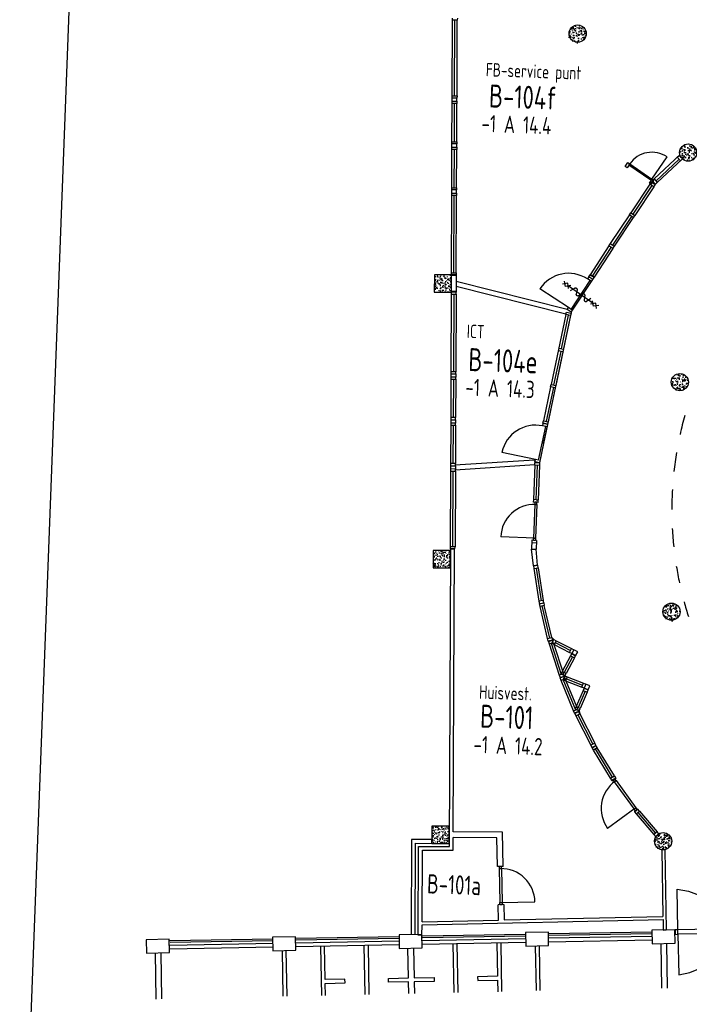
# Model space of a CAD drawing. Header units: millimetres. Extents: x 119024465 to 119292677, y 483022511 to 483148062.
# Tile 103 of 162: x 119158740 to 119176244, y 483050583 to 483076301. Entities that reach past the tile are written whole.
import ezdxf
from ezdxf.enums import TextEntityAlignment as Align

# ---------------------------------------------------------------- set-up
doc = ezdxf.new("R2010")
doc.units = ezdxf.units.MM
doc.header["$LTSCALE"] = 100
doc.layers.get('0').update_dxf_attribs({"linetype": 'CONTINUOUS'})
for name, color, linetype in [('204 tekst fdstp', 255, 'CONTINUOUS'), ('AL22----', 2, 'CONTINUOUS'), ('AL28----', 4, 'CONTINUOUS'), ('AL28----_ARC', 8, 'CONTINUOUS'), ('AL32----', 6, 'CONTINUOUS'), ('AL37----', 8, 'CONTINUOUS'), ('BT00----_HOTELNRS', 3, 'CONTINUOUS'), ('BT00----_RUIMTENRS', 7, 'CONTINUOUS'), ('BT00----_TEKST', 1, 'CONTINUOUS'), ('Overlap', 8, 'CONTINUOUS')]:
    doc.layers.add(name, color=color, linetype=linetype)
doc.styles.get("Standard").update_dxf_attribs({"font": 'ISOCP.SHX'})

# ---------------------------------------------------------------- blocks, each defined once
blk = doc.blocks.new('KOLOM')
at = {"layer": 'AL28----', "linetype": 'Continuous'}
for p, q in [((0.5, 0.5), (-0.5, 0.5)), ((-0.5, 0.5), (-0.5, -0.5)), ((0.5, -0.5), (0.5, 0.5)), ((-0.5, -0.5), (0.5, -0.5))]:
    blk.add_line(p, q, dxfattribs=at)
blk = doc.blocks.new('450x450')
at = {"layer": 'AL28----_ARC'}
h = blk.add_hatch(dxfattribs=at)
h.set_pattern_fill('AR-CONC', color=256, angle=-1.999999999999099, style=0)
h.set_pattern_definition([(50.0000000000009, (-16440.82185330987, -129163.4502974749), (182.1846689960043, -15.93908553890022), [19.05, -209.55]), (355.0000000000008, (-16440.82185330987, -129163.4502974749), (-35.24282597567, 191.0566428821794), [15.24, -167.64]), (100.4510000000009, (-16425.63985331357, -129164.7785474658), (146.9425016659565, 175.1166878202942), [16.18999999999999, -178.0899999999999]), (46.18420000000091, (-16440.82185330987, -129112.6502974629), (271.0790408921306, -42.04232793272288), [28.575, -314.325]), (96.63560000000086, (-16418.23195330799, -129116.1537974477), (237.4042344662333, 247.4255558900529), [24.285, -267.135]), (351.1840000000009, (-16440.82185330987, -129112.6502974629), (237.4046058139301, 247.4251178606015), [22.85999999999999, -251.46]), (21.00000000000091, (-16415.42185331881, -129125.350297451), (151.6148798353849, -102.2655185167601), [19.05, -209.55]), (326.0000000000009, (-16415.42185331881, -129125.350297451), (61.80202834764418, 184.1879661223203), [15.24, -167.64]), (71.45140000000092, (-16402.78735330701, -129133.8723974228), (213.4164907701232, 81.92285771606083), [16.19, -178.09]), (37.5000000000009, (-16440.82185330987, -129163.4502974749), (3.088603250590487, 84.55503887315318), [0, -165.608, 0, -170.18, 0, -168.275]), (7.5000000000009, (-16440.82185330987, -129163.4502974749), (66.81966251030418, 100.1805748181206), [0, -97.02799999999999, 0, -161.798, 0, -64.135]), (327.5000000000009, (-16497.46385331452, -129163.4502974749), (135.5905951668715, -5.728743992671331), [0, -63.49999999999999, 0, -198.1199999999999, 0, -262.8899999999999]), (317.5000000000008, (-16522.86385330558, -129163.4502974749), (148.1291813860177, 25.42649103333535), [0, -82.55, 0, -131.572, 0, -186.69])])
h.paths.add_polyline_path([(-225, 225), (-225, -225), (225, -225), (225, 225)])
at = {"layer": 'AL28----', "xscale": 450, "yscale": 450, "zscale": 2600}
blk.add_blockref('KOLOM', (0, 0), dxfattribs=at)
blk = doc.blocks.new('KOLOMO')
blk.add_circle((0, 0), 0.5)
blk = doc.blocks.new('Rond-450')
at = {"layer": 'AL28----_ARC'}
h = blk.add_hatch(dxfattribs=at)
h.set_pattern_fill('AR-CONC', color=256, style=0)
h.set_pattern_definition([(49.99999999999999, (-134328.7081146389, -47911.34816545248), (182.184668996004, -15.93908553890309), [19.05, -209.55]), (355, (-134328.7081146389, -47911.34816545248), (-35.24282597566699, 191.05664288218), [15.24, -167.64]), (100.451, (-134313.5261146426, -47912.67641544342), (146.9425016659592, 175.1166878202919), [16.19, -178.09]), (46.18420000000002, (-134328.7081146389, -47860.54816550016), (271.0790408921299, -42.04232793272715), [28.57499999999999, -314.3249999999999]), (96.63559999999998, (-134306.118214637, -47864.05166548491), (237.4042344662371, 247.4255558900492), [24.28499999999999, -267.1349999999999]), (351.1840000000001, (-134328.7081146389, -47860.54816550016), (237.4046058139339, 247.4251178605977), [22.86, -251.46]), (21, (-134303.3081146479, -47873.24816548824), (151.6148798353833, -102.2655185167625), [19.05, -209.55]), (326.0000000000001, (-134303.3081146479, -47873.24816548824), (61.80202834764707, 184.1879661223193), [15.24, -167.64]), (71.4514, (-134290.6736146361, -47881.77026546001), (213.4164907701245, 81.92285771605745), [16.19, -178.09]), (37.50000000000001, (-134328.7081146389, -47911.34816545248), (3.088603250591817, 84.55503887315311), [0, -165.608, 0, -170.18, 0, -168.275]), (7.499999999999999, (-134328.7081146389, -47911.34816545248), (66.81966251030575, 100.1805748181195), [0, -97.02799999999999, 0, -161.798, 0, -64.135]), (327.5, (-134385.3501146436, -47911.34816545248), (135.5905951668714, -5.728743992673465), [0, -63.5, 0, -198.12, 0, -262.89]), (317.5, (-134410.7501146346, -47911.34816545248), (148.129181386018, 25.42649103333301), [0, -82.55, 0, -131.572, 0, -186.69])])
edge = h.paths.add_edge_path()
edge.add_ellipse((0, 0), major_axis=(-159.0990257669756, 159.0990257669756), ratio=0.9999999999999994, start_angle=0, end_angle=360)
at = {"layer": 'AL28----', "xscale": 450.0000000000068, "yscale": 450.0000000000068, "rotation": 359.8349999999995}
blk.add_blockref('KOLOMO', (0, 0), dxfattribs=at)
blk = doc.blocks.new('114-31d')
at = {"color": 0, "linetype": 'Continuous'}
for p, q in [((-49.99999994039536, 550.0000000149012), (50.00000011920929, 450.0000000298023)), ((50.00000005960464, 550.0000000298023), (-49.99999988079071, 450.0000000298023)), ((-75.22076374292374, 278.9749931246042), (52.90113961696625, 224.7435648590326)), ((-49.99999988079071, 450), (50.00000017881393, 350)), ((50.00000017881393, 450.0000000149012), (-49.99999988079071, 350)), ((5.960464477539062e-08, 400.0000000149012), (5.960464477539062e-08, -399.9999999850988)), ((-53.78419476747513, 99.46940441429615), (53.34266722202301, 150.8047561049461)), ((-53.34266710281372, 25.53059563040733), (53.34266722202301, -25.53059560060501)), ((-53.78419470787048, -224.195243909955), (74.77923625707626, -278.9116318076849)), ((-53.34266710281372, -150.2564351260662), (52.90113961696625, -99.4694043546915)), ((-49.99999988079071, -349.9999998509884), (50.00000023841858, -449.9999998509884)), ((50.00000023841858, -349.9999998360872), (-49.99999982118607, -449.9999998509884)), ((-49.99999988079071, -449.9999998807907), (50.00000017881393, -549.9999998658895)), ((50.00000023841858, -449.9999998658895), (-49.99999976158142, -549.9999998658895))]:
    blk.add_line(p, q, dxfattribs=at)
for points in [[(-53.78419476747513, 99.46940441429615, 0.04259042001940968), (-60.57610279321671, 94.34894305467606, 0.1021137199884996), (-71.50323468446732, 79.55404734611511, 0.1085803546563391), (-75.22076374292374, 62.63708026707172, 0.1085803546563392)], [(-75.22076374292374, 62.63708026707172, 0.1085803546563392), (-71.50323468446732, 45.72011315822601, 0.1021137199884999), (-60.57610279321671, 30.92521744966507, 0.04519307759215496), (-53.34266710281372, 25.53059563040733, 0.02457701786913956)], [(74.77923625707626, 187.6370802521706, 0.1085803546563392), (71.0617071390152, 204.5540473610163, 0.1021137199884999), (60.13457530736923, 219.3489430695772, 0.04519307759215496), (52.90113961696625, 224.7435648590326, 0.02457701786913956)], [(53.34266722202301, 150.8047561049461, 0.04259042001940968), (60.13457530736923, 155.9252174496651, 0.1021137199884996), (71.0617071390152, 170.7201131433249, 0.1085803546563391), (74.77923625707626, 187.6370802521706, 0.1085803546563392)], [(-75.22076374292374, -187.3629197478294, -0.1085803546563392), (-71.50323462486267, -170.4459526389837, -0.1021137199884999), (-60.57610285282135, -155.6510569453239, -0.04519307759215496), (-53.34266710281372, -150.2564351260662, -0.02457701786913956)], [(-53.78419470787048, -224.195243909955, -0.04259042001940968), (-60.57610279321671, -219.0747825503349, -0.1021137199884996), (-71.50323462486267, -204.279886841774, -0.1085803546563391), (-75.22076374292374, -187.3629197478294, -0.1085803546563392)], [(74.77923625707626, -62.36291974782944, -0.1085803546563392), (71.06170719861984, -79.27988685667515, -0.1021137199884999), (60.13457530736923, -94.07478253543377, -0.04519307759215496), (52.90113961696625, -99.4694043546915, -0.02457701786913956)], [(53.34266722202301, -25.53059560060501, -0.04259042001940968), (60.13457530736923, -30.65105694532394, -0.1021137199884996), (71.0617071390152, -45.44595263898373, -0.1085803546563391), (74.77923625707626, -62.36291974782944, -0.1085803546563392)]]:
    blk.add_lwpolyline(points, format="xyb", dxfattribs=at)

msp = doc.modelspace()

# ---------------------------------------------------------------- linework, layer by layer
at = {"layer": '204 tekst fdstp'}
msp.add_lwpolyline([(119162213.9271236, 483134050.8224609), (119292676.8664435, 483129102.5629672), (119289203.2041175, 483037517.9971569), (119158740.2647976, 483042466.2566507)], close=True, dxfattribs=at)
at = {"layer": 'AL22----'}
for p, q in [((119170025.2276246, 483069635.3529391), (119170151.2263963, 483069634.7965813)), ((119170025.2276246, 483069635.3529391), (119170151.2264275, 483069634.8037478)), ((119170146.3202731, 483069614.6180478), (119170032.221827, 483069615.2218597)), ((119170151.2264276, 483069634.8037478), (119170149.2393721, 483069184.7938015)), ((119173018.3923427, 483068609.5769696), (119170149.9005373, 483069334.528374)), ((119173055.0390357, 483068728.2140556), (119170150.4646552, 483069462.2845774)), ((119170144.5116687, 483069205.0220407), (119170030.4123394, 483069205.4258546)), ((119172194.1301861, 483064795.9418096), (119170116.6790557, 483064663.2114848)), ((119172202.1003041, 483064671.1961595), (119170124.6491737, 483064538.4658347)), ((119169973.5071766, 483054705.3544391), (119170007.3040425, 483062478.5618919)), ((119170107.3030951, 483062478.1271093), (119170007.3040425, 483062478.5618919)), ((119170075.1700774, 483055086.4905862), (119170107.3030951, 483062478.1271093)), ((119172120.5929728, 483062469.0609168), (119172245.0661045, 483062468.880881)), ((119172171.9421343, 483062033.0357506), (119172120.5929728, 483062469.0609168)), ((119172279.3451466, 483062049.7623805), (119172245.0661045, 483062468.880881)), ((119172171.9421343, 483062033.0357506), (119172279.3451466, 483062049.7623805)), ((119173246.2399079, 483058185.8982952), (119173247.9433611, 483058181.7556406)), ((119173249.9666018, 483058177.7594128), (119173247.9433611, 483058181.7556406)), ((119170073.0440057, 483054604.9139513), (119170074.5077466, 483054936.4920484)), ((119171214.4970748, 483054931.5583339), (119170074.5077466, 483054936.4920484)), ((119171361.7579764, 483055080.9095537), (119170075.1700774, 483055086.4905862)), ((119171228.3952018, 483054183.1819685), (119171214.4970748, 483054931.5583339)), ((119171378.4078582, 483054185.9678594), (119171361.7579764, 483055080.9095537)), ((119169156.0368012, 483052385.7509362), (119169166.1944044, 483054708.9191943)), ((119169166.1944044, 483054708.9191943), (119169973.5071766, 483054705.3544391)), ((119169514.944241, 483054787.4613697), (119169515.3668305, 483054887.460475)), ((119169257.58597, 483052739.996247), (119169265.7518757, 483054608.4786152)), ((119169265.7518757, 483054608.4786152), (119170073.0440057, 483054604.9139513)), ((119175603.3370664, 483054621.7218057), (119175523.3506479, 483054620.2477477)), ((119175523.3506479, 483054620.2477477), (119175555.5027451, 483052875.5870733)), ((119175603.3370664, 483054621.7218057), (119175641.9746336, 483052525.1418039)), ((119171378.4078582, 483054185.9678594), (119171228.3952018, 483054183.1819685)), ((119171397.0090839, 483053186.1401916), (119171246.9630523, 483053183.3536807)), ((119171254.3982858, 483052782.986563), (119171246.9630523, 483053183.3536807)), ((119171397.0090839, 483053186.1401916), (119171404.4494261, 483052786.2170848)), ((119171404.4494261, 483052786.2170848), (119175555.5027451, 483052875.5870733)), ((119169256.0472072, 483052387.9041082), (119169257.2361401, 483052659.9498836)), ((119169257.2361401, 483052659.9498836), (119175556.9771831, 483052795.5800392)), ((119169257.58597, 483052739.996247), (119171254.3982858, 483052782.986563)), ((119175556.9771831, 483052795.5800392), (119175561.9882151, 483052523.6677459)), ((119169256.0472072, 483052387.9041082), (119169156.0368012, 483052385.7509362)), ((119175561.9882151, 483052523.6677459), (119175641.9746336, 483052525.1418039))]:
    msp.add_line(p, q, dxfattribs=at)
at = {"layer": 'AL32----'}
for p, q in [((119170045.5962119, 483074311.1085825), (119170054.1996492, 483076286.0894326)), ((119170054.1996492, 483076286.0894326), (119170054.4435948, 483076342.0889013)), ((119170180.1984536, 483076285.540555), (119170054.1996492, 483076286.0894326)), ((119170108.5956142, 483074310.8341436), (119170117.1990514, 483076285.8149938)), ((119170171.5950164, 483074310.5597049), (119170180.1984536, 483076285.540555)), ((119170180.4423993, 483076341.5400236), (119170180.1984536, 483076285.540555)), ((119170044.9780695, 483074169.209516), (119170045.3522664, 483074255.1091138)), ((119170045.3522663, 483074255.1091139), (119170045.5962119, 483074311.1085825)), ((119170171.3510708, 483074254.5602362), (119170045.3522663, 483074255.1091139)), ((119170045.5962119, 483074311.1085825), (119170171.5950164, 483074310.5597049)), ((119170170.9768738, 483074168.6606383), (119170171.3510707, 483074254.5602362)), ((119170171.5950164, 483074310.5597049), (119170171.3510708, 483074254.5602362)), ((119170040.3688042, 483073111.1195514), (119170044.7341238, 483074113.2100473)), ((119170044.7341238, 483074113.2100473), (119170044.9780694, 483074169.209516)), ((119170170.7329283, 483074112.6611697), (119170044.7341238, 483074113.2100473)), ((119170044.9780694, 483074169.209516), (119170170.9768739, 483074168.6606383)), ((119170103.3682064, 483073110.8451126), (119170107.733526, 483074112.9356085)), ((119170166.3676086, 483073110.5706738), (119170170.7329283, 483074112.6611697)), ((119170170.9768739, 483074168.6606383), (119170170.7329283, 483074112.6611697)), ((119170035.1413981, 483071911.1309274), (119170039.5067178, 483072913.2214293)), ((119170039.5067178, 483072913.2214293), (119170039.7506634, 483072969.220898)), ((119170165.5055223, 483072912.6725517), (119170039.5067178, 483072913.2214293)), ((119170039.7506635, 483072969.220898), (119170040.1248586, 483073055.1200828)), ((119170039.7506634, 483072969.220898), (119170165.7494679, 483072968.6720203)), ((119170040.1248585, 483073055.1200828), (119170040.3688042, 483073111.1195514)), ((119170166.123663, 483073054.5712051), (119170040.1248585, 483073055.1200828)), ((119170040.3688042, 483073111.1195514), (119170166.3676086, 483073110.5706738)), ((119170098.1408004, 483071910.8564887), (119170102.50612, 483072912.9469905)), ((119170161.1402026, 483071910.5820498), (119170165.5055223, 483072912.6725517)), ((119170165.7494679, 483072968.6720203), (119170165.5055223, 483072912.6725517)), ((119170165.7494678, 483072968.6720203), (119170166.1236629, 483073054.5712051)), ((119170166.3676086, 483073110.5706738), (119170166.123663, 483073054.5712051)), ((119175265.0568486, 483072138.5848157), (119175661.4052867, 483072715.5665448)), ((119175997.6593922, 483072772.5087271), (119175321.5350606, 483072140.2565472)), ((119175372.7509941, 483072085.4778273), (119175981.1425422, 483072654.4660401)), ((119176064.2398447, 483072663.7165492), (119175406.8948986, 483072048.9253474)), ((119175929.9095731, 483072709.2229018), (119175978.8800067, 483072755.0477491)), ((119176015.2695647, 483072617.9917018), (119175929.9095731, 483072709.2229018)), ((119175978.8800067, 483072755.0477491), (119176064.2398447, 483072663.7165492)), ((119176064.2398447, 483072663.7165492), (119176015.2695647, 483072617.9917018)), ((119174567.276824, 483072465.049266), (119174638.6195428, 483072568.9059771)), ((119174567.276824, 483072465.049266), (119174638.6195428, 483072568.9059771)), ((119174616.7324007, 483072431.0765427), (119174567.276824, 483072465.049266)), ((119174616.7324007, 483072431.0765427), (119174567.276824, 483072465.049266)), ((119174688.0751196, 483072534.9332539), (119174616.7324007, 483072431.0765427)), ((119174688.0751196, 483072534.9332539), (119174616.7324007, 483072431.0765427)), ((119174638.6195428, 483072568.9059771), (119174688.0751196, 483072534.9332539)), ((119174638.6195428, 483072568.9059771), (119174688.0751196, 483072534.9332539)), ((119174665.4266374, 483072501.9628693), (119174688.0751196, 483072534.9332539)), ((119174665.4266374, 483072501.9628693), (119174688.0751196, 483072534.9332539)), ((119175242.4083664, 483072105.6144313), (119174665.4266374, 483072501.9628693)), ((119175242.4083664, 483072105.6144313), (119174665.4266374, 483072501.9628693)), ((119174688.0751196, 483072534.9332539), (119175265.0568486, 483072138.5848157)), ((119174688.0751196, 483072534.9332539), (119175265.0568486, 483072138.5848157)), ((119175265.0568486, 483072138.5848157), (119175193.7141297, 483072034.7281045)), ((119175265.0568486, 483072138.5848157), (119175193.7141297, 483072034.7281045)), ((119175265.0568486, 483072138.5848157), (119175242.4083664, 483072105.6144313)), ((119175265.0568486, 483072138.5848157), (119175242.4083664, 483072105.6144313)), ((119175314.5124253, 483072104.6120925), (119175265.0568486, 483072138.5848157)), ((119175314.5124253, 483072104.6120925), (119175265.0568486, 483072138.5848157)), ((119175272.6647804, 483072094.5315463), (119175321.5350606, 483072140.2565472)), ((119175321.5350606, 483072140.2565472), (119175406.8948986, 483072048.9253474)), ((119170034.8974525, 483071855.1314588), (119170035.1413981, 483071911.1309274)), ((119170035.1413981, 483071911.1309274), (119170161.1402026, 483071910.5820498)), ((119170161.1402026, 483071910.5820498), (119170160.896257, 483071854.5825812)), ((119175211.3976695, 483072008.6885322), (119174713.6642371, 483071258.8826371)), ((119174776.1399504, 483071217.4029403), (119175273.8504531, 483071967.3061711)), ((119175315.5085719, 483071939.6205946), (119174817.7980691, 483071189.7173639)), ((119175193.7141297, 483072034.7281045), (119175243.1697065, 483072000.7553813)), ((119175193.7141297, 483072034.7281045), (119175243.1697065, 483072000.7553813)), ((119175211.3976695, 483072008.6885322), (119175248.470099, 483072064.5782)), ((119175315.5085719, 483071939.6205946), (119175211.3976695, 483072008.6885322)), ((119175243.1697065, 483072000.7553813), (119175314.5124253, 483072104.6120925)), ((119175243.1697065, 483072000.7553813), (119175314.5124253, 483072104.6120925)), ((119175248.470099, 483072064.5782), (119175352.603931, 483071995.4129267)), ((119175357.9246185, 483072003.2005001), (119175272.6647804, 483072094.5315463)), ((119175352.603931, 483071995.4129267), (119175315.5085719, 483071939.6205946)), ((119175406.8948986, 483072048.9253474), (119175357.9246185, 483072003.2005001)), ((119170025.4715687, 483069691.3520941), (119170034.2793118, 483071713.2328112)), ((119170034.2793118, 483071713.2328112), (119170034.5232574, 483071769.2322798)), ((119170160.2781163, 483071712.6839336), (119170034.2793118, 483071713.2328112)), ((119170034.5232588, 483071769.2325935), (119170034.8974526, 483071855.1314588)), ((119170034.5232574, 483071769.2322798), (119170160.5220619, 483071768.6834022)), ((119170160.896257, 483071854.5825812), (119170034.8974525, 483071855.1314588)), ((119170088.470971, 483069691.0776553), (119170097.278714, 483071712.9583724)), ((119170151.4703732, 483069690.8032164), (119170160.2781163, 483071712.6839336)), ((119170160.5220619, 483071768.6834022), (119170160.2781163, 483071712.6839336)), ((119170160.5220618, 483071768.6834023), (119170160.8962569, 483071854.5825812)), ((119174676.5918076, 483071202.9929693), (119174178.8583752, 483070453.1870743)), ((119174241.3340884, 483070411.7073774), (119174739.0445912, 483071161.6106081)), ((119174780.7027099, 483071133.9250317), (119174282.9922072, 483070384.0218009)), ((119174676.6662136, 483071203.1132346), (119174713.6642371, 483071258.8826371)), ((119174780.7027099, 483071133.9250317), (119174676.6662136, 483071203.1132346)), ((119174713.6642371, 483071258.8826371), (119174817.7980691, 483071189.7173639)), ((119174817.7980691, 483071189.7173639), (119174780.7027099, 483071133.9250317)), ((119174141.652703, 483070395.7944204), (119173651.9243117, 483069640.7357785)), ((119173714.8377746, 483069599.9230822), (119174204.5422021, 483070355.0788103)), ((119174141.652703, 483070395.7944204), (119174178.1284476, 483070452.0753235)), ((119174246.4924987, 483070327.837984), (119174141.652703, 483070395.7944204)), ((119174178.1284476, 483070452.0753235), (119174282.9922072, 483070384.0218009)), ((119174282.9922072, 483070384.0218009), (119174246.4924987, 483070327.837984)), ((119174246.4924987, 483070327.837984), (119173756.7880712, 483069572.682256)), ((119170025.2276231, 483069635.3526254), (119170025.4715687, 483069691.3520941)), ((119170151.2264276, 483069634.8037478), (119170025.2276231, 483069635.3526254)), ((119170025.4715687, 483069691.3520941), (119170151.4703732, 483069690.8032164)), ((119170151.4703732, 483069690.8032164), (119170151.2264276, 483069634.8037478)), ((119173614.9368046, 483069584.5492567), (119173581.007926, 483069532.6567601)), ((119173719.5587734, 483069516.1442596), (119173614.9368046, 483069584.5492567)), ((119173615.5216894, 483069584.5759254), (119173651.9243117, 483069640.7357785)), ((119173720.2883628, 483069516.498439), (119173615.5216894, 483069584.5759254)), ((119173651.9243117, 483069640.7357785), (119173756.7880712, 483069572.682256)), ((119173655.0347358, 483069646.4349105), (119173762.6575791, 483069582.7814457)), ((119173756.7880712, 483069572.682256), (119173720.2883628, 483069516.498439)), ((119173159.1850371, 483068659.0810906), (119173719.5587734, 483069516.1442596)), ((119173159.6348856, 483068732.8631862), (119173652.1508648, 483069486.141362)), ((119173652.1508648, 483069486.141362), (119173581.007926, 483069532.6567601)), ((119173685.6298949, 483069464.251763), (119173652.1508648, 483069486.141362)), ((119170022.990039, 483069129.3582003), (119170013.9422295, 483067107.4785432)), ((119170023.2406337, 483069185.3576396), (119170022.990039, 483069129.3582003)), ((119170022.990039, 483069129.3582003), (119170148.9887775, 483069128.7943623)), ((119170149.2393721, 483069184.7938016), (119170023.2406337, 483069185.3576396)), ((119170085.9894083, 483069129.0762813), (119170076.9415987, 483067107.1966242)), ((119170148.9887775, 483069128.7943623), (119170139.9409679, 483067106.9147052)), ((119170148.9887775, 483069128.7943623), (119170149.2393721, 483069184.7938016)), ((119173088.4919468, 483068779.3785842), (119172339.5438158, 483069272.4874349)), ((119173159.1850371, 483068659.0810906), (119172330.971695, 483064737.5516199)), ((119173016.3492807, 483068599.8569316), (119172631.9033817, 483066772.9329593)), ((119173138.6154884, 483068574.1580121), (119172754.22687, 483066747.1520707)), ((119172904.4208067, 483067703.649212), (119173089.7319176, 483068584.4047923)), ((119173016.3492807, 483068599.8569316), (119173030.1156773, 483068665.3517125)), ((119173138.6154884, 483068574.1580121), (119173016.3492807, 483068599.8569316)), ((119173030.1156773, 483068665.3517125), (119173152.5211347, 483068639.6281045)), ((119173054.5630682, 483068727.4860877), (119173088.4919468, 483068779.3785842)), ((119173159.1850371, 483068659.0810906), (119173054.5630682, 483068727.4860877)), ((119173159.6348856, 483068732.8631862), (119173088.4919468, 483068779.3785842)), ((119173152.5211347, 483068639.6281045), (119173138.6154884, 483068574.1580121)), ((119173193.1139157, 483068710.9735872), (119173159.6348856, 483068732.8631862)), ((119172705.2613301, 483066757.3415702), (119172890.572441, 483067638.0971505)), ((119172939.4560118, 483067627.8503703), (119172817.2144926, 483067653.6885396)), ((119172831.0381698, 483067719.1013513), (119172953.3043775, 483067693.4024318)), ((119170013.6916335, 483067051.4787902), (119170013.3072406, 483066965.5799701)), ((119170013.9422295, 483067107.4785432), (119170013.6916348, 483067051.4791039)), ((119170013.6916348, 483067051.4791039), (119170139.6903733, 483067050.9152659)), ((119170139.9409679, 483067106.9147052), (119170013.9422295, 483067107.4785432)), ((119170139.6903732, 483067050.9152658), (119170139.3059789, 483066965.016132)), ((119170139.6903733, 483067050.9152659), (119170139.9409679, 483067106.9147052)), ((119170013.0566459, 483066909.5805307), (119170008.5723437, 483065907.4905543)), ((119170013.3072405, 483066965.5799701), (119170013.0566459, 483066909.5805307)), ((119170013.0566459, 483066909.5805307), (119170139.0553843, 483066909.0166927)), ((119170139.305979, 483066965.016132), (119170013.3072405, 483066965.5799701)), ((119170076.0560151, 483066909.2986117), (119170071.5717129, 483065907.2086353)), ((119170139.0553843, 483066909.0166927), (119170134.5710822, 483065906.9267163)), ((119170139.0553843, 483066909.0166927), (119170139.305979, 483066965.016132)), ((119172618.1122967, 483066707.2989287), (119172631.9033817, 483066772.9329593)), ((119172631.9033817, 483066772.9329593), (119172754.22687, 483066747.1520707)), ((119172754.22687, 483066747.1520707), (119172740.3785044, 483066681.6000091)), ((119172618.1122967, 483066707.2989287), (119172432.7439052, 483065826.6253175)), ((119172691.4376529, 483066691.9287584), (119172506.0445729, 483065811.1158975)), ((119172740.3785044, 483066681.6000091), (119172555.0673935, 483065800.8444288)), ((119172740.3785044, 483066681.6000091), (119172618.1122967, 483066707.2989287)), ((119170007.6867601, 483065709.5925359), (119170003.202458, 483064707.5025653)), ((119170007.9373547, 483065765.5919752), (119170007.6867601, 483065709.5925359)), ((119170007.6867601, 483065709.5925359), (119170133.6854985, 483065709.0286979)), ((119170008.3217491, 483065851.491115), (119170007.9373548, 483065765.5919752)), ((119170133.9360932, 483065765.0281372), (119170007.9373547, 483065765.5919752)), ((119170008.5723437, 483065907.4905543), (119170008.3217491, 483065851.4911149)), ((119170008.3217491, 483065851.4911149), (119170134.3204875, 483065850.927277)), ((119170134.5710822, 483065906.9267163), (119170008.5723437, 483065907.4905543)), ((119170070.6861293, 483065709.3106169), (119170066.2018272, 483064707.2206463)), ((119170133.6854985, 483065709.0286979), (119170129.2011964, 483064706.9387273)), ((119170133.6854985, 483065709.0286979), (119170133.9360932, 483065765.0281372)), ((119170134.3204874, 483065850.927277), (119170133.9360931, 483065765.0281372)), ((119170134.3204875, 483065850.927277), (119170134.5710822, 483065906.9267163)), ((119172419.1940634, 483065754.6875157), (119172406.5207022, 483065693.9966111)), ((119172418.9528201, 483065760.9912869), (119172432.7439052, 483065826.6253175)), ((119172541.2190278, 483065735.2923674), (119172418.9528201, 483065760.9912869)), ((119172541.5547584, 483065729.1363842), (119172419.1940634, 483065754.6875157)), ((119172432.7439052, 483065826.6253175), (119172555.0673935, 483065800.8444288)), ((119172436.8973237, 483065227.9469776), (119172541.5547584, 483065729.1363842)), ((119172555.0673935, 483065800.8444288), (119172541.2190278, 483065735.2923674)), ((119172305.7578279, 483064795.6248377), (119172489.7259748, 483065676.6218416)), ((119172489.7259748, 483065676.6218416), (119172406.5207022, 483065693.9966111)), ((119172528.8813972, 483065668.4454796), (119172489.7259748, 483065676.6218416)), ((119172436.8973237, 483065227.9469776), (119172332.2398891, 483064726.7575708)), ((119172222.5525553, 483064812.9996071), (119171345.3713736, 483064999.0985486)), ((119170003.202458, 483064707.5025653), (119170002.9518633, 483064651.503126)), ((119170129.2011964, 483064706.9387273), (119170003.202458, 483064707.5025653)), ((119170128.9506017, 483064650.939288), (119170129.2011964, 483064706.9387273)), ((119172204.3520692, 483064665.3635523), (119172207.2802839, 483064732.2253916)), ((119172207.2802839, 483064732.2253916), (119172332.2398891, 483064726.7575708)), ((119172209.8791941, 483064752.3087024), (119172222.5525553, 483064812.9996071)), ((119172332.2398891, 483064726.7575708), (119172209.8791941, 483064752.3087024)), ((119172305.7578279, 483064795.6248377), (119172222.5525553, 483064812.9996071)), ((119172332.2398891, 483064726.7575708), (119172329.1702633, 483064659.8974378)), ((119170002.3168725, 483064509.604134), (119169993.4789373, 483062534.6243193)), ((119170002.5674671, 483064565.6035732), (119170002.3168725, 483064509.604134)), ((119170002.3168725, 483064509.604134), (119170128.3156109, 483064509.0402959)), ((119170002.9518634, 483064651.503126), (119170002.5674672, 483064565.6035732)), ((119170128.5662055, 483064565.0397352), (119170002.5674671, 483064565.6035732)), ((119170002.9518633, 483064651.503126), (119170128.9506017, 483064650.939288)), ((119170065.3162417, 483064509.3222149), (119170056.4783065, 483062534.3424003)), ((119170128.3156109, 483064509.0402959), (119170119.4776758, 483062534.0604813)), ((119170128.3156109, 483064509.0402959), (119170128.5662055, 483064565.0397352)), ((119170128.9506017, 483064650.939288), (119170128.5662055, 483064565.0397352)), ((119172204.3326374, 483064664.9001523), (119172168.0409757, 483063765.6613824)), ((119172329.1702633, 483064659.8974378), (119172204.3326374, 483064664.9001523)), ((119172329.1702633, 483064659.8974378), (119172204.3520692, 483064665.3635523)), ((119172242.9715983, 483063762.6312341), (119172279.1931424, 483064661.9413029)), ((119172329.1702633, 483064659.8974378), (119172292.8786016, 483063760.6586679)), ((119172168.0409757, 483063765.6613824), (119172165.3609922, 483063698.7891334)), ((119172290.1974369, 483063693.6450024), (119172165.3609922, 483063698.7891334)), ((119172242.9715983, 483063762.6312341), (119172168.0407306, 483063765.6553094)), ((119172206.2615661, 483063696.9267139), (119172204.0737586, 483063640.9694667)), ((119172262.2188132, 483063694.7389064), (119172206.2615661, 483063696.9267139)), ((119172242.9715983, 483063762.6312341), (119172292.8769258, 483063760.6171448)), ((119172260.0310057, 483063638.7816592), (119172262.2188132, 483063694.7389064)), ((119172290.1974369, 483063693.6450024), (119172292.8786016, 483063760.6586679)), ((119172204.0737586, 483063640.9694667), (119172169.5487952, 483062757.9292969)), ((119172204.0737586, 483063640.9694667), (119172260.0310057, 483063638.7816592)), ((119172260.0310057, 483063638.7816592), (119172225.5060422, 483062755.7414894)), ((119172197.5274187, 483062756.8353931), (119171314.4872488, 483062791.3603565)), ((119172125.7543664, 483062703.7212998), (119172120.5929728, 483062469.0609168)), ((119172248.5455761, 483062631.7479719), (119172123.7079501, 483062636.7506865)), ((119172251.2968584, 483062698.6903385), (119172125.7543664, 483062703.7212998)), ((119172167.3609877, 483062701.9720498), (119172169.5487952, 483062757.9292969)), ((119172223.3182347, 483062699.7842423), (119172167.3609877, 483062701.9720498)), ((119172169.5487952, 483062757.9292969), (119172225.5060422, 483062755.7414894)), ((119172225.5060422, 483062755.7414894), (119172223.3182347, 483062699.7842423)), ((119172251.2968584, 483062698.6903385), (119172242.0456375, 483062473.742001)), ((119169993.4789373, 483062534.6243193), (119169993.2283427, 483062478.62488)), ((119169993.2283427, 483062478.62488), (119170119.2270811, 483062478.061042)), ((119170119.4776758, 483062534.0604813), (119169993.4789373, 483062534.6243193)), ((119170119.2270811, 483062478.061042), (119170119.4776758, 483062534.0604813)), ((119172120.1044406, 483062469.6506511), (119172245.0661046, 483062468.880881)), ((119172284.5843047, 483062050.5783117), (119172171.9421343, 483062033.0357507)), ((119172171.9421343, 483062033.0357507), (119172182.252236, 483061966.8337734)), ((119172182.252236, 483061966.8337734), (119172294.8944064, 483061984.3763344)), ((119172182.252236, 483061966.8337734), (119172314.8547369, 483061115.3826364)), ((119172238.5733212, 483061975.6050538), (119172371.1758221, 483061124.153917)), ((119172294.8944064, 483061984.3763344), (119172284.5843047, 483062050.5783117)), ((119172294.8944064, 483061984.3763344), (119172427.4969073, 483061132.9251974)), ((119172427.4969073, 483061132.9251974), (119172314.8547369, 483061115.3826364)), ((119172314.8547369, 483061115.3826364), (119172325.1648385, 483061049.1806591)), ((119172437.8070089, 483061066.72322), (119172427.4969073, 483061132.9251974)), ((119172325.1648385, 483061049.1806591), (119172437.8070089, 483061066.72322)), ((119172325.1648385, 483061049.1806591), (119172437.8070089, 483061066.72322)), ((119172325.1648385, 483061049.1806591), (119172325.8541091, 483061044.7547981)), ((119172326.8885146, 483061040.3966625), (119172325.8541091, 483061044.7547981)), ((119172326.8885146, 483061040.3966625), (119172437.8070089, 483061066.72322)), ((119172326.8885147, 483061040.3966624), (119172437.8070089, 483061066.72322)), ((119172342.3611406, 483060975.2077228), (119172326.8885147, 483061040.3966624)), ((119172453.2796348, 483061001.5342804), (119172342.3611406, 483060975.2077228)), ((119172541.3610112, 483060136.7856851), (119172342.3611406, 483060975.2077228)), ((119172596.8202583, 483060149.9489639), (119172397.8203877, 483060988.3710017)), ((119172437.8070089, 483061066.72322), (119172453.2796348, 483061001.5342804)), ((119172652.2795055, 483060163.1122426), (119172453.2796348, 483061001.5342804)), ((119172541.3610112, 483060136.7856851), (119172652.2795055, 483060163.1122426)), ((119172556.8336371, 483060071.5967455), (119172541.3610112, 483060136.7856851)), ((119172556.8336371, 483060071.5967456), (119172667.7521314, 483060097.9233031)), ((119172667.7521314, 483060097.9233031), (119172556.8336371, 483060071.5967455)), ((119172556.8336371, 483060071.5967456), (119172557.8680426, 483060067.23861)), ((119172559.2412053, 483060062.9750711), (119172557.8680426, 483060067.23861)), ((119172559.2412053, 483060062.9750711), (119172667.7521314, 483060097.9233031)), ((119172667.7521314, 483060097.9233031), (119172559.2412053, 483060062.9750711)), ((119172559.2412053, 483060062.9750711), (119172579.7809556, 483059999.2011058)), ((119172649.6165938, 483060012.0568929), (119172704.4056688, 483060112.0276749)), ((119172704.4056688, 483060112.0276749), (119172652.2795055, 483060163.1122426)), ((119172652.2795055, 483060163.1122426), (119172667.7521314, 483060097.9233031)), ((119172688.2918817, 483060034.1493377), (119172667.7521314, 483060097.9233031)), ((119172704.4056688, 483060112.0276749), (119172763.1604266, 483060079.8270783)), ((119172763.1604266, 483060079.8270783), (119172708.3713517, 483059979.8562962)), ((119172763.1604266, 483060079.8270783), (119173168.4803846, 483059875.292036)), ((119172579.7809556, 483059999.2011058), (119172688.2918817, 483060034.1493377)), ((119172579.7809556, 483059999.2011058), (119172843.9512192, 483059178.97764)), ((119172634.0364187, 483060016.6752218), (119172898.2066822, 483059196.4517561)), ((119172708.3713517, 483059979.8562962), (119172649.6165938, 483060012.0568929)), ((119172688.2918817, 483060034.1493377), (119172952.4621453, 483059213.925872)), ((119172708.3713517, 483059979.8562962), (119173113.6913096, 483059775.3212539)), ((119172735.7658892, 483060029.8416872), (119173141.0858471, 483059825.3066449)), ((119173113.6913096, 483059775.3212539), (119173168.4803846, 483059875.292036)), ((119173168.4803846, 483059875.292036), (119173227.2351425, 483059843.0914393)), ((119173227.2351446, 483059843.0914473), (119173172.4460731, 483059743.1206634)), ((119173227.2351425, 483059843.0914393), (119173172.4460675, 483059743.1206573)), ((119173140.2454844, 483059684.3659034), (119172922.8925106, 483059279.6335434)), ((119173190.2308755, 483059656.9713659), (119172972.8779016, 483059252.239006)), ((119173240.2162665, 483059629.5768284), (119173022.8632926, 483059224.8444685)), ((119173172.4460675, 483059743.1206573), (119173113.6913096, 483059775.3212539)), ((119173172.4460811, 483059743.1206613), (119173140.2454844, 483059684.3659034)), ((119173140.2454844, 483059684.3659034), (119173240.2162665, 483059629.5768284)), ((119173172.4460731, 483059743.1206634), (119173272.4168571, 483059688.3315919)), ((119173272.4168632, 483059688.3315863), (119173172.4460811, 483059743.1206613)), ((119173240.2162665, 483059629.5768284), (119173272.4168632, 483059688.3315863)), ((119172922.8925106, 483059279.6335434), (119172890.6919139, 483059220.8787856)), ((119173022.8632926, 483059224.8444685), (119172922.8925106, 483059279.6335434)), ((119172952.4621453, 483059213.925872), (119172843.9512192, 483059178.97764)), ((119172843.9512192, 483059178.97764), (119172864.4909696, 483059115.2036747)), ((119172864.4909696, 483059115.2036747), (119172973.0018957, 483059150.1519066)), ((119172864.4909696, 483059115.2036747), (119172973.0018957, 483059150.1519066)), ((119172864.4909696, 483059115.2036747), (119172865.8641322, 483059110.9401357)), ((119172867.5675853, 483059106.7974811), (119172865.8641322, 483059110.9401357)), ((119172867.5675853, 483059106.7974811), (119172973.0018957, 483059150.1519066)), ((119172867.5675853, 483059106.7974811), (119172973.0018957, 483059150.1519067)), ((119172893.0478179, 483059044.8317023), (119172867.5675853, 483059106.7974811)), ((119172890.6919139, 483059220.8787856), (119172990.662696, 483059166.0897107)), ((119172998.4821282, 483059088.1861278), (119172893.0478179, 483059044.8317023)), ((119173220.7596753, 483058247.8640741), (119172893.0478179, 483059044.8317023)), ((119172945.7474521, 483059061.3107964), (119172990.662696, 483059166.0897107)), ((119173007.3280421, 483059034.9132407), (119172945.7474521, 483059061.3107964)), ((119173273.4768305, 483058269.5412869), (119172945.764973, 483059066.5089151)), ((119172973.0018957, 483059150.1519066), (119172952.4621453, 483059213.925872)), ((119172973.0018957, 483059150.1519067), (119172998.4821282, 483059088.1861278)), ((119172990.662696, 483059166.0897107), (119173022.8632926, 483059224.8444685)), ((119172990.662696, 483059166.0897107), (119173052.243286, 483059139.6921549)), ((119173326.1939857, 483058291.2184996), (119172998.4821282, 483059088.1861278)), ((119173052.243286, 483059139.6921549), (119173007.3280421, 483059034.9132407)), ((119173007.3280421, 483059034.9132407), (119173430.4483836, 483058870.3288295)), ((119173029.785664, 483059087.3026978), (119173452.9060055, 483058922.7182866)), ((119173052.243286, 483059139.6921549), (119173475.3636274, 483058975.1077437)), ((119173465.631431, 483058782.3506892), (119173288.2320261, 483058358.5818259)), ((119173518.0208881, 483058759.8930672), (119173340.6214833, 483058336.1242039)), ((119173430.4483836, 483058870.3288295), (119173475.3636274, 483058975.1077437)), ((119173492.0289735, 483058843.9312738), (119173430.4483836, 483058870.3288295)), ((119173492.0289866, 483058843.9312792), (119173465.631431, 483058782.3506892)), ((119173465.631431, 483058782.3506892), (119173570.4103453, 483058737.4354453)), ((119173475.3636274, 483058975.1077437), (119173536.9442174, 483058948.710188)), ((119173536.9442188, 483058948.7101963), (119173492.0289784, 483058843.9312806)), ((119173536.9442174, 483058948.710188), (119173492.0289735, 483058843.9312738)), ((119173492.0289784, 483058843.9312806), (119173596.8078942, 483058799.0160401)), ((119173596.8079009, 483058799.0160352), (119173492.0289866, 483058843.9312792)), ((119173570.4103453, 483058737.4354453), (119173596.8079009, 483058799.0160352)), ((119173570.4103453, 483058737.4354453), (119173393.0109404, 483058313.6665819)), ((119173220.7596753, 483058247.8640741), (119173326.1939857, 483058291.2184996)), ((119173246.2399079, 483058185.8982953), (119173220.7596753, 483058247.8640741)), ((119173288.2320261, 483058358.5818259), (119173261.8344705, 483058297.0012359)), ((119173261.8344705, 483058297.0012359), (119173366.6133848, 483058252.085992)), ((119173393.0109404, 483058313.6665819), (119173288.2320261, 483058358.5818259)), ((119173326.1939857, 483058291.2184996), (119173351.6742182, 483058229.2527208)), ((119173366.6133848, 483058252.085992), (119173393.0109404, 483058313.6665819)), ((119173366.6133848, 483058252.085992), (119173381.937829, 483058169.4771917)), ((119173246.2399079, 483058185.8982952), (119173351.6742182, 483058229.2527207)), ((119173351.6742182, 483058229.2527208), (119173246.2399079, 483058185.8982953)), ((119173249.9666018, 483058177.7594128), (119173351.6742182, 483058229.2527207)), ((119173351.6742182, 483058229.2527207), (119173249.9666018, 483058177.7594128)), ((119173249.9666018, 483058177.7594128), (119173280.2302126, 483058117.9838838)), ((119173280.2302126, 483058117.9838838), (119173381.937829, 483058169.4771917)), ((119173280.2302126, 483058117.9838838), (119173669.4630855, 483057349.1859698)), ((119173331.0840208, 483058143.7305378), (119173720.3168937, 483057374.9326238)), ((119173381.937829, 483058169.4771917), (119173351.6742182, 483058229.2527207)), ((119173381.937829, 483058169.4771917), (119173771.1707019, 483057400.6792778)), ((119173771.1707019, 483057400.6792778), (119173669.4630855, 483057349.1859698)), ((119173669.4630855, 483057349.1859698), (119173699.7266963, 483057289.4104409)), ((119173699.7266963, 483057289.4104409), (119173801.4343127, 483057340.9037488)), ((119173699.7266963, 483057289.4104409), (119173801.4343127, 483057340.9037488)), ((119173699.7266963, 483057289.4104409), (119173701.749937, 483057285.4142131)), ((119173704.0804905, 483057281.5890516), (119173701.749937, 483057285.4142131)), ((119173704.0804905, 483057281.5890516), (119173801.4343127, 483057340.9037488)), ((119173704.0804905, 483057281.5890516), (119173801.4343127, 483057340.9037488)), ((119173738.9408827, 483057224.3723315), (119173704.0804905, 483057281.5890516)), ((119173836.2947049, 483057283.6870288), (119173738.9408827, 483057224.3723315)), ((119174187.2948714, 483056488.4843219), (119173738.9408827, 483057224.3723315)), ((119173801.4343127, 483057340.9037488), (119173771.1707019, 483057400.6792778)), ((119174235.9717825, 483056518.1416705), (119173787.6177938, 483057254.0296801)), ((119173801.4343127, 483057340.9037488), (119173836.2947049, 483057283.6870288)), ((119174284.6486936, 483056547.7990192), (119173836.2947049, 483057283.6870288)), ((119174187.2948714, 483056488.4843219), (119174284.6486936, 483056547.7990192)), ((119174222.1552636, 483056431.2676018), (119174187.2948714, 483056488.4843219)), ((119174222.1552636, 483056431.2676018), (119174319.5090858, 483056490.5822991)), ((119174319.5090858, 483056490.5822991), (119174222.1552636, 483056431.2676018)), ((119174227.109314, 483056423.8119301), (119174319.5090858, 483056490.5822991)), ((119174296.0038807, 483056473.5968544), (119174250.6145191, 483056440.7973749)), ((119174284.6486936, 483056547.7990192), (119174319.5090858, 483056490.5822991)), ((119174328.8033601, 483056428.2074928), (119174296.0038807, 483056473.5968544)), ((119174222.1552636, 483056431.2676018), (119174224.4858172, 483056427.4424404)), ((119174227.109314, 483056423.8119301), (119174224.4858172, 483056427.4424404)), ((119174250.6145191, 483056440.7973749), (119174283.4139985, 483056395.4080133)), ((119174283.4139985, 483056395.4080133), (119174328.8033601, 483056428.2074928)), ((119174283.4139985, 483056395.4080133), (119174801.0101891, 483055679.1356501)), ((119174328.8033601, 483056428.2074928), (119174846.3995507, 483055711.9351295)), ((119174823.7048699, 483055695.5353898), (119174107.4325067, 483055177.9391993)), ((119174801.0101891, 483055679.1356501), (119174846.3995507, 483055711.9351295)), ((119174833.8096686, 483055633.7462885), (119174801.0101891, 483055679.1356501)), ((119174810.3044634, 483055616.7608437), (119174902.7042353, 483055683.5312126)), ((119174815.3879564, 483055610.2381881), (119174902.7042353, 483055683.5312126)), ((119174902.7042353, 483055683.5312126), (119174815.3879564, 483055610.2381881)), ((119174846.3995507, 483055711.9351295), (119174879.1990302, 483055666.545768)), ((119174945.7799602, 483055632.2137504), (119174902.7042353, 483055683.5312126)), ((119174810.3044634, 483055616.7608437), (119174815.3879564, 483055610.2381881)), ((119174815.3879564, 483055610.2381881), (119174858.4636813, 483055558.9207259)), ((119174879.1990302, 483055666.545768), (119174833.8096686, 483055633.7462885)), ((119174858.4636813, 483055558.9207259), (119174945.7799602, 483055632.2137504)), ((119174858.4636813, 483055558.9207259), (119175314.944468, 483055015.1008469)), ((119174902.1218207, 483055595.5672382), (119175358.6026075, 483055051.7473591)), ((119174945.7799602, 483055632.2137504), (119175402.2607469, 483055088.3938713)), ((119175402.2607469, 483055088.3938713), (119175314.944468, 483055015.1008469)), ((119175314.944468, 483055015.1008469), (119175358.0201929, 483054963.7833847)), ((119175358.0201929, 483054963.7833847), (119175445.3364718, 483055037.0764092)), ((119175445.3364718, 483055037.0764092), (119175402.2607469, 483055088.3938713)), ((119171331.3966855, 483054185.0957479), (119171275.4063745, 483054184.0540799)), ((119171275.4063745, 483054184.0540799), (119171276.4480424, 483054128.0637689)), ((119171332.4383534, 483054129.1054369), (119171331.3966855, 483054185.0957479)), ((119171276.4480424, 483054128.0637689), (119171332.4383534, 483054129.1054369)), ((119171276.4480424, 483054128.0637689), (119171292.9659323, 483053240.2167231)), ((119171332.4383534, 483054129.1054369), (119171348.9562433, 483053241.258391)), ((119171292.9659323, 483053240.2167231), (119171348.9562433, 483053241.258391)), ((119171294.0076002, 483053184.2264121), (119171292.9659323, 483053240.2167231)), ((119171349.9979112, 483053185.2680799), (119171294.0076002, 483053184.2264121)), ((119171320.9610878, 483053240.7375571), (119172208.8081337, 483053257.2554469)), ((119171348.9562433, 483053241.258391), (119171349.9979112, 483053185.2680799))]:
    msp.add_line(p, q, dxfattribs=at)
for points in [[(119173227.2351446, 483059843.0914473), (119173172.4460731, 483059743.1206634), (119173272.4168571, 483059688.3315919), (119173327.2059285, 483059788.3023758)], [(119173536.9442188, 483058948.7101963), (119173492.0289785, 483058843.9312806), (119173596.8078942, 483058799.0160401), (119173641.7231345, 483058903.7949559)]]:
    msp.add_lwpolyline(points, close=True, dxfattribs=at)
for centre, radius, start, end in [((119175265.0310438, 483072138.7238629), 699.900007, 55.50531401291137, 145.5216848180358), ((119175145.2028873, 483072184.5202918), 125.2, 320.9322800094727, 330.0947189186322), ((119175145.2028873, 483072184.5202918), 125.2, 320.9322800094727, 330.0947189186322), ((119173088.4432944, 483068779.1695079), 896.8405756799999, 56.63929366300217, 146.6261528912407), ((119172222.5834812, 483064812.7871839), 896.8405756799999, 78.02225562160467, 168.0091137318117), ((119172197.5274187, 483062756.8353931), 883.7148379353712, 87.76099918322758, 177.760998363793), ((119174823.7048699, 483055695.5353898), 883.7148379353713, 125.8528090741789, 215.8528102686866), ((119171320.9610878, 483053240.7375571), 888.0006855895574, 1.06583127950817, 91.06583214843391)]:
    msp.add_arc(centre, radius, start, end, dxfattribs=at)
at = {"layer": 'AL37----'}
for start, end in [(164.282001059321, 167.4946854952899), (170.5304854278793, 173.6740826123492), (176.6430250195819, 179.9312301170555), (183.0678962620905, 186.0931996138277), (189.2907543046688, 192.1074780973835), (195.2675754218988, 197.8222179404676)]:
    msp.add_arc((119184889.5371159, 483063497.414132), 9104.303453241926, start, end, dxfattribs=at)
at = {"layer": 'Overlap'}
for p, q in [((119171315.1602137, 483052183.175695), (119171338.6291117, 483050914.9186704)), ((119162278.8820015, 483051925.6173093), (119162301.2266274, 483050720.4797845)), ((119162428.8562251, 483051928.3980027), (119162451.1925852, 483050723.7062883))]:
    msp.add_line(p, q, dxfattribs=at)
for points in [[(119169075.7579664, 483052401.7993239), (119169085.1619916, 483054789.1542774), (119169515.1586556, 483054787.4604784), (119169515.5525624, 483054887.4597026), (119168985.5566742, 483054889.5474083), (119168975.753135, 483052400.7697544)], [(119175945.1900962, 483052526.5659934), (119175925.4935181, 483053588.8834105)], [(119175925.4935181, 483053588.8834105), (119176221.9804173, 483053537.4961319), (119176503.2015146, 483053435.2794753), (119176760.604127, 483053259.5914835), (119176907.4399626, 483053033.749939), (119177022.6813174, 483052767.1706292), (119177065.3157778, 483052498.0044955)], [(119168647.0324452, 483052348.7425117), (119165962.4938427, 483052298.9681004)], [(119171951.5644879, 483052410.0123094), (119169267.0258855, 483052360.2378981)], [(119169267.6728602, 483052325.3438954), (119171952.2151702, 483052374.9183412)], [(119175268.1266944, 483052356.485395), (119172563.5915288, 483052306.3402244)], [(119175255.9965479, 483052471.2802534), (119172571.4579455, 483052421.5058421)], [(119172572.1049202, 483052386.6118394), (119175256.6472302, 483052436.1862851)], [(119175947.3219611, 483052411.5857553), (119175945.1900962, 483052526.5659934), (119175875.2021252, 483052525.2683365), (119175877.3339901, 483052410.2880984), (119175947.3219611, 483052411.5857553)], [(119178184.8051686, 483052568.0910144), (119175945.1900962, 483052526.5659934)], [(119178186.9370335, 483052453.1107764), (119175947.3219611, 483052411.5857553)], [(119175947.3219611, 483052411.5857553), (119175967.0185391, 483051349.2683382)], [(119175967.0185391, 483051349.2683382), (119176261.3967566, 483051411.6109309), (119176538.6354429, 483051524.1820697), (119176789.3484665, 483051709.2911055), (119176927.7115378, 483051940.4205634), (119177032.9917133, 483052211.0885943), (119177065.6190057, 483052481.6501667)], [(119165365.652553, 483052172.8822161), (119162661.1173874, 483052122.7370456)], [(119165353.5224065, 483052287.6770746), (119162668.9838041, 483052237.9026633)], [(119162669.6307788, 483052203.0086606), (119165354.1730888, 483052252.5831063)], [(119168659.1625917, 483052233.9476532), (119165954.6274261, 483052183.8024828)], [(119168661.0163872, 483052133.9648376), (119165956.4812216, 483052083.819667)], [(119165963.1408174, 483052264.0740978), (119168647.6831274, 483052313.6485434)], [(119166607.0692644, 483052095.8823124), (119166630.8876681, 483050813.6320449)], [(119166730.8686787, 483050815.7831271), (119166725.091382, 483051130.2042564), (119167245.00017, 483051139.9439763), (119167243.1463744, 483051239.926792), (119166723.2375864, 483051230.1870721), (119166707.1522006, 483052097.7379643)], [(119167770.6034853, 483050838.1529261), (119167746.9734858, 483052117.0174383)], [(119167846.9563015, 483052118.8712339), (119167870.5808094, 483050840.3039291)], [(119171963.6946344, 483052295.217451), (119169259.1594689, 483052245.0722805)], [(119171965.54843, 483052195.2346352), (119169261.0132644, 483052145.0894648)], [(119170098.9376959, 483050888.2468232), (119170075.2751696, 483052160.0867932)], [(119170198.9149822, 483050890.3978253), (119170175.2579853, 483052161.9405888)], [(119171215.1792517, 483052181.2219188), (119171231.1609456, 483051313.8691363), (119170711.2521576, 483051304.1294165), (119170713.1059532, 483051204.1466007), (119171233.0147412, 483051213.8863206), (119171238.6480219, 483050912.7675864)], [(119172217.1757392, 483052109.7846072), (119172238.7900157, 483050944.0378271)], [(119172317.1585549, 483052111.6384028), (119172338.7645656, 483050946.3374331)], [(119175269.98049, 483052256.5025792), (119172565.4453244, 483052206.3574087)], [(119175496.6120952, 483052170.5891022), (119175518.2263718, 483051004.8423221)], [(119175646.5863188, 483052173.3697956), (119175668.1923295, 483051008.068826)], [(119165367.5063486, 483052072.8994004), (119162662.971183, 483052022.7542299)], [(119165630.4708898, 483050792.1081695), (119165608.3097654, 483051987.3487021)], [(119165730.448195, 483050794.2591721), (119165708.2925811, 483051989.2024977)], [(119168909.8264769, 483050862.6632044), (119168904.1168681, 483051170.6058773), (119168384.1062435, 483051160.9642865), (119168382.2524479, 483051260.9471022), (119168902.2630725, 483051270.588693), (119168887.7454086, 483052048.1906904)], [(119169037.7221989, 483052050.8339078), (119169052.2372961, 483051273.3693864), (119169572.0461013, 483051283.1072524), (119169573.8998969, 483051183.1244367), (119169054.0910917, 483051173.3865707), (119169059.7924347, 483050865.8897082)]]:
    msp.add_lwpolyline(points, dxfattribs=at)
for points in [[(119165358.3527261, 483051982.7142132), (119165958.2477667, 483051993.9369695), (119165951.7594822, 483052343.8768246), (119165351.9625706, 483052332.7559049)], [(119168662.7847861, 483052043.9821571), (119169262.6798267, 483052055.2049134), (119169256.1915421, 483052405.1447685), (119168656.3946306, 483052394.0238488)], [(119171967.216846, 483052105.2501011), (119172567.1118867, 483052116.4728574), (119172560.6236021, 483052466.4127125), (119171960.8266906, 483052455.2917928)], [(119175271.6526136, 483052166.3180794), (119175871.5476542, 483052177.5408357), (119175865.0593697, 483052527.4806908), (119175265.2624581, 483052516.3597711)], [(119162053.9225199, 483051921.3462865), (119162653.8175605, 483051932.5690428), (119162647.329276, 483052282.5088978), (119162047.5323644, 483052271.3879781)]]:
    msp.add_lwpolyline(points, close=True, dxfattribs=at)

# ---------------------------------------------------------------- block references
at = {"layer": 'AL28----'}
for name, p, rotation in [('Rond-450', (119173326.3758077, 483075937.722998), 357.9120074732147), ('Rond-450', (119176215.0811253, 483072830.4120082), 357.9120074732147), ('450x450', (119169804.5192942, 483069411.3253012), 359.7470074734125), ('Rond-450', (119175996.4754531, 483066834.3957007), 357.9120074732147), ('450x450', (119169772.727419, 483062211.3954907), 359.7470074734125), ('Rond-450', (119175777.8697808, 483060838.3793932), 357.9120074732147), ('450x450', (119169740.9355437, 483055011.4656801), 359.7470074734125), ('Rond-450', (119175559.2641086, 483054842.3630856), 357.9120074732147)]:
    msp.add_blockref(name, p, dxfattribs=dict(at, rotation=rotation))
at = {"layer": 'AL32----', "rotation": 234.5949256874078}
msp.add_blockref('114-31d', (119173402.2998026, 483069116.3349771), dxfattribs=at)

# ---------------------------------------------------------------- texts
at = {"layer": 'BT00----_HOTELNRS', "width": 0.8}
for s, p in [('-1 A 14.4', (119171717.8239076, 483073336.9962279)), ('-1 A 14.3', (119171289.3041676, 483066447.2848678)), ('-1 A 14.2', (119171497.6195619, 483057117.2551647))]:
    msp.add_text(s, height=449.9999999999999, rotation=357.9091074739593, dxfattribs=at).set_placement(p, align=Align.CENTER)
at = {"layer": 'BT00----_RUIMTENRS', "width": 0.8}
for s, p in [('B-104f', (119171885.4169258, 483073979.5368531)), ('B-104e', (119171364.5741875, 483067093.1914497)), ('B-101', (119171461.845941, 483057787.3070921))]:
    msp.add_text(s, height=599.9999999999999, rotation=357.9091074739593, dxfattribs=at).set_placement(p, align=Align.CENTER)
msp.add_text('B-101a', height=499.9999999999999, rotation=357.9091074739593, dxfattribs=at).set_placement((119169381.4140516, 483053482.2818082))
at = {"layer": 'BT00----_TEKST', "width": 0.8}
for s, p in [('FB-service punt', (119170920.9626898, 483074824.7712824)), ('ICT', (119170422.4393306, 483067990.1774456)), ('Huisvest.', (119170744.6184819, 483058566.8378591))]:
    msp.add_text(s, height=349.9999999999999, rotation=357.9091074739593, dxfattribs=at).set_placement(p)

doc.saveas('drawing.dxf')
